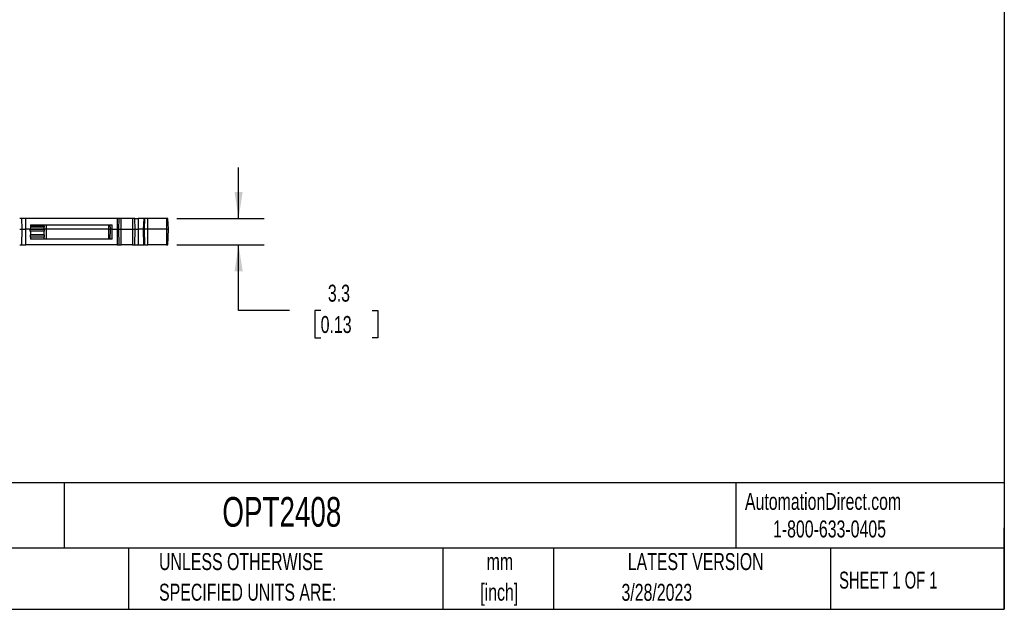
# Model space of a CAD drawing. Header units: millimetres. Extents: x 6 to 273, y 6 to 210.
# Tile 2 of 4: x 150 to 273, y 6 to 80. Entities that reach past the tile are written whole.
import ezdxf

# ---------------------------------------------------------------- set-up
doc = ezdxf.new("R2010")
doc.units = ezdxf.units.MM
doc.layers.add('DIMENSIONS', color=140, linetype='Continuous', lineweight=25)
doc.layers.add('TEXT', color=140, linetype='Continuous', lineweight=25)
doc.styles.add('SLDTEXTSTYLE0', font='TXT', dxfattribs={"width": 0.7})
doc.styles.add('SLDTEXTSTYLE1', font='TXT', dxfattribs={"width": 0.65})
doc.dimstyles.new('SLDDIMSTYLE0', dxfattribs={"dimtxt": 2.158008, "dimasz": 3.302, "dimexe": 0, "dimexo": 0.0625, "dimgap": 0.539502, "dimtad": 0, "dimtih": 1, "dimtoh": 1, "dimrnd": 1e-09, "dimzin": 12, "dimdsep": 46, "dimtxsty": 'SLDTEXTSTYLE0', "dimsah": 1, "dimcen": 0.09, "dimadec": 0, "dimazin": 3, "dimtfac": 1, "dimtmove": 0, "dimatfit": 0, "dimfxl": 0, "dimfrac": 2, "dimtolj": 1, "dimtzin": 12, "dimarcsym": 0})

# ---------------------------------------------------------------- blocks, each defined once
blk = doc.blocks.new('SW_NOTE_0')
at = {"layer": 'TEXT', "color": 0, "char_height": 2.117, "attachment_point": 2, "style": 'SLDTEXTSTYLE0'}
for s, insert in [('mm', (2.84, 2.73)), ('[inch]', (2.76, -1.09))]:
    blk.add_mtext(s, dxfattribs=dict(at, insert=insert))
blk = doc.blocks.new('SW_NOTE_0_1')
at = {"layer": 'TEXT', "color": 0, "char_height": 2.1167, "attachment_point": 1, "style": 'SLDTEXTSTYLE0'}
for s, insert in [('UNLESS OTHERWISE', (0, 2.73)), ('SPECIFIED UNITS ARE:', (0, -1.09))]:
    blk.add_mtext(s, dxfattribs=dict(at, insert=insert))
blk = doc.blocks.new('SW_NOTE_0_5')
at = {"layer": 'TEXT', "color": 0, "char_height": 2.1167, "attachment_point": 1, "style": 'SLDTEXTSTYLE0'}
for s, insert in [('METRIC UNITS USED', (0, 2.73)), ('FOR PART DESIGN', (0, -1.09))]:
    blk.add_mtext(s, dxfattribs=dict(at, insert=insert))
blk = doc.blocks.new('_D')
at = {"layer": 'DIMENSIONS'}
for p, q in [((177.53, 55.13), (177.53, 61.48)), ((169.81, 55.13), (180.71, 55.13)), ((169.81, 51.83), (180.71, 51.83)), ((177.53, 43.65), (177.53, 51.83)), ((183.88, 43.65), (177.53, 43.65)), ((187.77, 43.65), (187.05, 43.65)), ((187.05, 43.65), (187.05, 40.22)), ((194.19, 43.65), (194.91, 43.65)), ((194.91, 43.65), (194.91, 40.22)), ((187.05, 40.22), (187.77, 40.22)), ((194.91, 40.22), (194.19, 40.22))]:
    blk.add_line(p, q, dxfattribs=at)
for points in [[(177.53, 55.13), (178.04, 58.43), (177.02, 58.43)], [(177.53, 51.83), (177.02, 48.53), (178.04, 48.53)]]:
    blk.add_solid(points, dxfattribs=at)
at = {"layer": 'DIMENSIONS', "char_height": 2.117, "attachment_point": 1, "style": 'SLDTEXTSTYLE0'}
for s, insert in [('3.3', (188.67, 46.86)), ('0.13', (187.77, 42.95))]:
    blk.add_mtext(s, dxfattribs=dict(at, insert=insert))

msp = doc.modelspace()

# ---------------------------------------------------------------- linework, layer by layer
for p, q in [((150.549, 53.776), (150.49, 55.131)), ((150.972, 53.776), (150.972, 55.131)), ((162.362, 55.131), (150.972, 55.131)), ((151.56, 54.173), (151.553, 54.021)), ((151.567, 54.331), (151.56, 54.173)), ((151.56, 54.173), (153.275, 54.173)), ((151.567, 54.331), (153.268, 54.331)), ((153.275, 54.173), (153.268, 54.331)), ((153.268, 54.331), (153.542, 54.331)), ((153.275, 54.173), (153.282, 54.021)), ((153.542, 54.331), (153.542, 53.776)), ((153.542, 54.331), (161.292, 54.331)), ((161.292, 54.331), (161.292, 53.776)), ((161.292, 54.331), (161.518, 54.331)), ((161.542, 53.776), (161.518, 54.331)), ((161.518, 54.331), (161.742, 54.331)), ((161.742, 53.776), (161.742, 54.331)), ((162.362, 55.131), (162.362, 53.776)), ((162.595, 55.131), (162.536, 53.776)), ((162.862, 53.776), (162.862, 55.131)), ((164.308, 55.131), (162.862, 55.131)), ((164.308, 55.131), (164.308, 53.776)), ((164.635, 53.776), (164.575, 55.131)), ((164.575, 55.131), (164.989, 55.131)), ((164.989, 55.131), (164.994, 53.776)), ((165.728, 55.131), (164.989, 55.131)), ((165.728, 55.131), (165.669, 53.776)), ((165.673, 53.776), (165.731, 55.131)), ((165.731, 55.131), (165.728, 55.131)), ((165.731, 55.131), (165.802, 55.131)), ((165.802, 55.131), (165.744, 53.776)), ((166.191, 55.131), (165.802, 55.131)), ((166.199, 53.776), (166.191, 55.131)), ((168.538, 55.131), (166.191, 55.131)), ((168.538, 55.131), (168.545, 53.776)), ((168.71, 55.131), (168.538, 55.131)), ((168.769, 53.776), (168.71, 55.131)), ((150.498, 51.831), (150.549, 53.776)), ((150.972, 51.831), (150.972, 53.776)), ((151.542, 53.776), (150.972, 53.776)), ((151.542, 53.776), (151.543, 53.798)), ((153.292, 53.776), (151.542, 53.776)), ((151.548, 53.55), (151.542, 53.776)), ((151.553, 54.021), (151.543, 53.798)), ((151.543, 53.798), (153.291, 53.798)), ((153.286, 53.55), (151.548, 53.55)), ((153.282, 54.021), (151.553, 54.021)), ((151.559, 53.14), (153.276, 53.14)), ((151.559, 53.14), (151.561, 53.069)), ((151.561, 53.069), (153.274, 53.069)), ((151.568, 52.807), (151.561, 53.069)), ((153.274, 53.069), (153.267, 52.807)), ((153.274, 53.069), (153.276, 53.14)), ((153.291, 53.798), (153.282, 54.021)), ((153.292, 53.776), (153.286, 53.55)), ((153.291, 53.798), (153.292, 53.776)), ((153.542, 53.776), (153.292, 53.776)), ((153.542, 53.776), (153.542, 52.531)), ((161.292, 53.776), (153.542, 53.776)), ((161.292, 53.776), (161.292, 52.531)), ((161.292, 53.776), (161.542, 53.776)), ((161.51, 52.531), (161.542, 53.776)), ((161.742, 53.776), (161.542, 53.776)), ((161.742, 52.531), (161.742, 53.776)), ((161.742, 53.776), (162.362, 53.776)), ((162.362, 53.776), (162.362, 51.831)), ((162.536, 53.776), (162.587, 51.831)), ((162.862, 51.831), (162.862, 53.776)), ((162.862, 53.776), (164.308, 53.776)), ((164.308, 53.776), (164.308, 51.831)), ((164.584, 51.831), (164.635, 53.776)), ((164.635, 53.776), (164.994, 53.776)), ((164.994, 53.776), (164.99, 51.831)), ((165.669, 53.776), (164.994, 53.776)), ((165.669, 53.776), (165.72, 51.831)), ((165.673, 53.776), (165.669, 53.776)), ((165.723, 51.831), (165.673, 53.776)), ((165.673, 53.776), (165.744, 53.776)), ((166.199, 53.776), (165.744, 53.776)), ((165.744, 53.776), (165.794, 51.831)), ((166.192, 51.831), (166.199, 53.776)), ((168.545, 53.776), (166.199, 53.776)), ((168.545, 53.776), (168.539, 51.831)), ((168.545, 53.776), (168.769, 53.776)), ((168.718, 51.831), (168.769, 53.776)), ((162.362, 51.831), (150.972, 51.831)), ((153.267, 52.807), (151.568, 52.807)), ((151.568, 52.807), (151.575, 52.531)), ((153.285, 52.531), (151.575, 52.531)), ((153.26, 52.545), (153.267, 52.807)), ((153.542, 52.531), (153.285, 52.531)), ((161.292, 52.531), (153.542, 52.531)), ((161.51, 52.531), (161.292, 52.531)), ((161.742, 52.531), (161.51, 52.531)), ((164.308, 51.831), (162.862, 51.831)), ((165.72, 51.831), (165.723, 51.831)), ((165.794, 51.831), (165.723, 51.831)), ((165.794, 51.831), (166.192, 51.831)), ((168.539, 51.831), (166.192, 51.831)), ((168.539, 51.831), (168.718, 51.831))]:
    msp.add_line(p, q)
for points, knots in [([(150.49, 55.131), (150.49, 55.131), (150.476, 55.131), (150.416, 55.131), (150.327, 55.131), (150.257, 55.131), (150.223, 55.131)], [-0.0000003, -0.0000003, -0.0000003, -0.0000003, 0.2486901, 0.5000585, 0.7519124, 1.0000006, 1.0000006, 1.0000006, 1.0000006]), ([(150.972, 55.131), (150.91, 55.131), (150.784, 55.131), (150.622, 55.131), (150.514, 55.131), (150.49, 55.131), (150.49, 55.131)], [-0.0000002, -0.0000002, -0.0000002, -0.0000002, 0.247175, 0.4998155, 0.7528066, 0.9999999, 0.9999999, 0.9999999, 0.9999999]), ([(162.595, 55.131), (162.595, 55.131), (162.574, 55.131), (162.484, 55.131), (162.403, 55.131), (162.362, 55.131)], [0.00000086, 0.00000086, 0.00000086, 0.00000086, 0.33208873, 0.66688684, 1.00000014, 1.00000014, 1.00000014, 1.00000014]), ([(162.862, 55.131), (162.828, 55.131), (162.757, 55.131), (162.668, 55.131), (162.609, 55.131), (162.595, 55.131), (162.595, 55.131)], [-0.0000003, -0.0000003, -0.0000003, -0.0000003, 0.2486902, 0.5000586, 0.7519125, 1.0000007, 1.0000007, 1.0000007, 1.0000007]), ([(164.575, 55.131), (164.575, 55.131), (164.562, 55.131), (164.502, 55.131), (164.413, 55.131), (164.343, 55.131), (164.308, 55.131)], [-0.0000003, -0.0000003, -0.0000003, -0.0000003, 0.2486902, 0.5000586, 0.7519125, 1.0000007, 1.0000007, 1.0000007, 1.0000007]), ([(168.708, 55.131), (168.708, 55.131), (168.713, 55.131), (168.71, 55.131), (168.708, 55.131)], [0, 0, 0, 0, 0.0647891, 1, 1, 1, 1]), ([(150.223, 53.776), (150.265, 53.776), (150.351, 53.776), (150.459, 53.776), (150.532, 53.776), (150.549, 53.776), (150.549, 53.776)], [-0.0000003, -0.0000003, -0.0000003, -0.0000003, 0.2480879, 0.4999418, 0.7513102, 1.0000006, 1.0000006, 1.0000006, 1.0000006]), ([(150.549, 53.776), (150.549, 53.776), (150.571, 53.776), (150.665, 53.776), (150.807, 53.776), (150.918, 53.776), (150.972, 53.776)], [-0.0000003, -0.0000003, -0.0000003, -0.0000003, 0.2471931, 0.5001841, 0.7528247, 0.9999999, 0.9999999, 0.9999999, 0.9999999]), ([(151.548, 53.55), (151.549, 53.527), (151.55, 53.481), (151.552, 53.417), (151.553, 53.359), (151.554, 53.308), (151.556, 53.264), (151.557, 53.226), (151.557, 53.196), (151.558, 53.171), (151.559, 53.153), (151.559, 53.144), (151.559, 53.14)], [0, 0, 0, 0, 0.1196735, 0.2349762, 0.3459077, 0.4524674, 0.5546548, 0.6524698, 0.7459119, 0.834981, 0.919677, 1, 1, 1, 1]), ([(153.276, 53.14), (153.276, 53.146), (153.276, 53.159), (153.277, 53.192), (153.278, 53.236), (153.28, 53.295), (153.282, 53.367), (153.284, 53.453), (153.286, 53.517), (153.286, 53.55)], [0, 0, 0, 0, 0.11611305, 0.24114486, 0.37509349, 0.51795646, 0.66973085, 0.83041328, 1, 1, 1, 1]), ([(162.362, 53.776), (162.392, 53.776), (162.453, 53.776), (162.52, 53.776), (162.536, 53.776), (162.536, 53.776)], [0.00000109, 0.00000109, 0.00000109, 0.00000109, 0.33311416, 0.66791227, 1.0000002, 1.0000002, 1.0000002, 1.0000002]), ([(162.536, 53.776), (162.536, 53.776), (162.553, 53.776), (162.625, 53.776), (162.734, 53.776), (162.82, 53.776), (162.862, 53.776)], [-0.0000003, -0.0000003, -0.0000003, -0.0000003, 0.2480879, 0.4999418, 0.7513102, 1.0000006, 1.0000006, 1.0000006, 1.0000006]), ([(164.308, 53.776), (164.351, 53.776), (164.436, 53.776), (164.545, 53.776), (164.618, 53.776), (164.635, 53.776), (164.635, 53.776)], [-0.0000002, -0.0000002, -0.0000002, -0.0000002, 0.2480879, 0.4999418, 0.7513102, 1.0000006, 1.0000006, 1.0000006, 1.0000006]), ([(150.223, 51.831), (150.258, 51.831), (150.331, 51.831), (150.422, 51.831), (150.484, 51.831), (150.498, 51.831), (150.498, 51.831)], [-0.0000003, -0.0000003, -0.0000003, -0.0000003, 0.2480879, 0.4999418, 0.7513102, 1.0000007, 1.0000007, 1.0000007, 1.0000007]), ([(150.498, 51.831), (150.498, 51.831), (150.522, 51.831), (150.628, 51.831), (150.787, 51.831), (150.911, 51.831), (150.972, 51.831)], [-0.0000002, -0.0000002, -0.0000002, -0.0000002, 0.2471931, 0.5001841, 0.7528247, 0.9999999, 0.9999999, 0.9999999, 0.9999999]), ([(162.362, 51.831), (162.401, 51.831), (162.48, 51.831), (162.566, 51.831), (162.587, 51.831), (162.587, 51.831)], [0.00000077, 0.00000077, 0.00000077, 0.00000077, 0.33311416, 0.66791227, 1.00000017, 1.00000017, 1.00000017, 1.00000017]), ([(162.587, 51.831), (162.587, 51.831), (162.601, 51.831), (162.662, 51.831), (162.754, 51.831), (162.827, 51.831), (162.862, 51.831)], [-0.0000002, -0.0000002, -0.0000002, -0.0000002, 0.2480879, 0.4999418, 0.7513102, 1.0000007, 1.0000007, 1.0000007, 1.0000007]), ([(164.308, 51.831), (164.344, 51.831), (164.416, 51.831), (164.508, 51.831), (164.569, 51.831), (164.584, 51.831), (164.584, 51.831)], [-0.0000002, -0.0000002, -0.0000002, -0.0000002, 0.2480879, 0.4999418, 0.7513102, 1.0000007, 1.0000007, 1.0000007, 1.0000007]), ([(164.584, 51.831), (164.585, 51.831), (164.586, 51.831), (164.601, 51.831), (164.624, 51.831), (164.658, 51.831), (164.702, 51.831), (164.761, 51.831), (164.833, 51.831), (164.91, 51.831), (164.963, 51.831), (164.99, 51.831)], [0, 0, 0, 0, 0.1003924, 0.1983809, 0.2961952, 0.3960767, 0.5001333, 0.6239943, 0.7588954, 0.87682, 1, 1, 1, 1]), ([(164.99, 51.831), (165.105, 51.831), (165.337, 51.831), (165.601, 51.831), (165.692, 51.831), (165.727, 51.831)], [0, 0, 0, 0, 0.3810754, 0.7621508, 1, 1, 1, 1])]:
    msp.add_open_spline(points, degree=3, knots=knots)
msp.add_open_spline([(153.285, 52.531), (153.268, 52.531), (153.26, 52.535), (153.26, 52.545)], degree=3)
at = {"layer": 'TEXT'}
for p, q in [((273.05, 209.55), (273.05, 6.35)), ((273.05, 22.126), (6.35, 22.126)), ((155.759, 22.126), (155.759, 13.97)), ((239.575, 22.126), (239.575, 13.97)), ((273.05, 6.35), (273.05, 16.51)), ((273.05, 13.97), (6.35, 13.97)), ((163.78, 13.97), (163.78, 6.35)), ((203.024, 13.97), (203.024, 6.35)), ((216.812, 13.97), (216.812, 6.35)), ((251.349, 13.97), (251.349, 6.35)), ((6.35, 6.35), (273.05, 6.35))]:
    msp.add_line(p, q, dxfattribs=at)

# ---------------------------------------------------------------- block references
for name, p in [('SW_NOTE_0_5', (128.478, 10.635)), ('SW_NOTE_0_1', (167.608, 10.635)), ('SW_NOTE_0', (207.286, 10.633))]:
    msp.add_blockref(name, p, dxfattribs=at)

# ---------------------------------------------------------------- texts
for s, insert, char_height, attachment_point, style in [('AutomationDirect.com', (240.695, 20.877), 2.11667, 1, 'SLDTEXTSTYLE0'), ('OPT2408', (175.502, 20.364), 3.7042, 1, 'SLDTEXTSTYLE0'), ('1-800-633-0405', (244.192, 17.437), 2.11667, 1, 'SLDTEXTSTYLE0'), ('LATEST VERSION', (234.552, 13.364), 2.11667, 2, 'SLDTEXTSTYLE0'), ('SHEET 1 OF 1', (252.441, 11.051), 2.11667, 1, 'SLDTEXTSTYLE1'), ('3/28/2023', (229.701, 9.528), 2.1167, 2, 'SLDTEXTSTYLE0')]:
    msp.add_mtext(s, dxfattribs=dict(at, insert=insert, char_height=char_height, attachment_point=attachment_point, style=style))

# ---------------------------------------------------------------- dimensions: what is measured, and where the dimension line sits
at = {"layer": 'DIMENSIONS'}
dim = msp.add_linear_dim(base=(177.533, 51.831), p1=(168.538, 55.131), p2=(168.539, 51.831), angle=90, dimstyle='SLDDIMSTYLE0', dxfattribs=at)
dim.commit()
dim.dimension.update_dxf_attribs({"geometry": '_D', "text_midpoint": (177.533, 43.652), "dimtype": 160})

doc.saveas('drawing.dxf')
